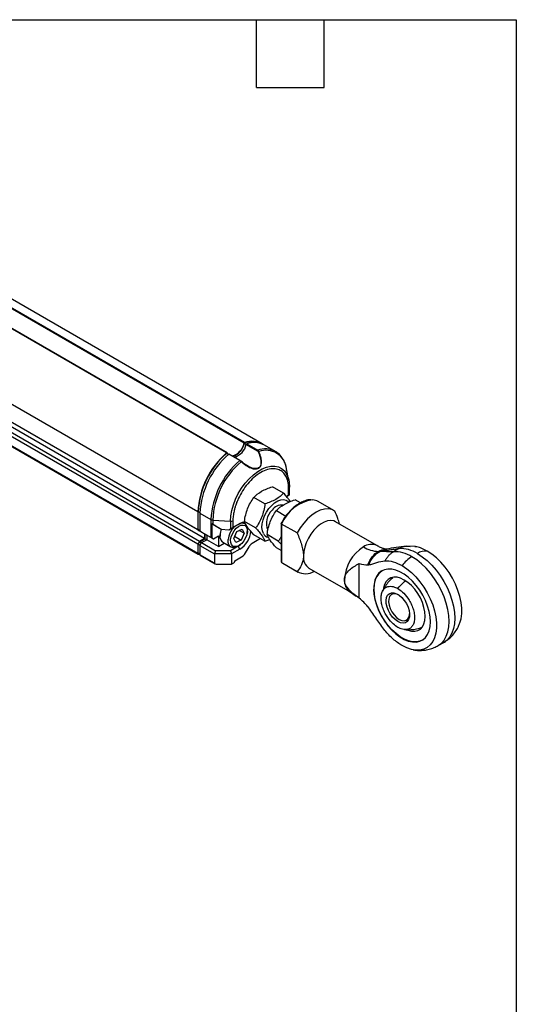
# Model space of a CAD drawing. Header units: millimetres. Extents: x 8 to 341, y 8 to 262.
# Tile 5 of 5: x 272 to 341, y 124 to 262. Entities that reach past the tile are written whole.
import ezdxf

# ---------------------------------------------------------------- set-up
doc = ezdxf.new("R2010")
doc.units = ezdxf.units.MM
doc.header["$LTSCALE"] = 1.25
doc.layers.add('TEXT', color=140, linetype='Continuous', lineweight=25)

msp = doc.modelspace()

# ---------------------------------------------------------------- linework, layer by layer
for p, q in [((305.626, 202.377), (235.567, 242.821)), ((300.613, 201.1), (230.787, 241.41)), ((300.669, 201.114), (230.819, 241.438)), ((296.573, 192.82), (216.434, 239.083)), ((303.07, 202.477), (241.688, 237.913)), ((303.139, 202.558), (241.709, 238.021)), ((296.573, 190.296), (216.434, 236.559)), ((296.809, 190.16), (216.67, 236.423)), ((297.516, 189.091), (217.377, 235.354)), ((296.573, 188.275), (216.434, 234.538)), ((296.809, 188.683), (216.67, 234.946)), ((296.573, 186.982), (216.434, 233.245)), ((216.469, 233.169), (296.608, 186.906)), ((303.125, 202.484), (303.378, 202.338)), ((303.365, 202.307), (304.914, 201.413)), ((303.434, 202.388), (304.982, 201.494)), ((307.469, 201.313), (305.921, 202.207)), ((300.873, 200.9), (300.627, 201.042)), ((300.748, 200.973), (300.682, 201.099)), ((302.456, 200.036), (300.908, 200.93)), ((302.512, 200.05), (300.964, 200.944)), ((309.365, 197.205), (309.037, 198.881)), ((308.622, 195.453), (307.043, 196.364)), ((309.022, 194.986), (309.421, 195.216)), ((309.328, 195.163), (309.022, 194.986)), ((309.328, 195.163), (309.328, 196.101)), ((309.447, 195.231), (309.421, 195.216)), ((309.451, 195.233), (309.451, 196.272)), ((306.002, 193.941), (304.424, 194.852)), ((310.973, 194.095), (310.225, 194.527)), ((315.672, 193.024), (313.492, 194.283)), ((296.573, 192.82), (296.573, 190.296)), ((296.632, 190.358), (296.632, 192.854)), ((296.632, 192.854), (296.868, 192.718)), ((296.868, 192.65), (298.416, 191.756)), ((296.868, 192.65), (296.868, 190.126)), ((307.606, 193.015), (308.938, 192.246)), ((298.416, 191.756), (298.416, 189.232)), ((299.107, 190.827), (298.536, 191.157)), ((298.536, 191.157), (298.536, 189.163)), ((298.66, 191.687), (301.15, 191.511)), ((298.66, 191.687), (298.66, 191.085)), ((298.66, 191.085), (299.861, 190.391)), ((299.861, 190.391), (299.107, 190.827)), ((300.932, 190.315), (302.23, 191.065)), ((301.15, 191.511), (301.15, 190.441)), ((301.495, 191.579), (301.495, 190.641)), ((302.466, 191.201), (301.495, 190.641)), ((302.23, 191.065), (302.466, 191.201)), ((304.692, 190.565), (303.114, 191.476)), ((308.267, 191.227), (308.267, 185.822)), ((310.521, 189.864), (308.341, 191.122)), ((308.341, 191.122), (308.341, 185.721)), ((321.701, 188.1), (315.931, 191.431)), ((296.573, 190.296), (296.809, 190.16)), ((296.632, 190.358), (296.868, 190.222)), ((296.833, 190.242), (296.632, 190.358)), ((296.809, 190.16), (296.868, 190.194)), ((296.833, 190.242), (296.868, 190.222)), ((298.416, 189.232), (296.868, 190.126)), ((297.103, 189.99), (296.868, 190.126)), ((297.103, 189.99), (298.753, 189.037)), ((297.516, 189.751), (297.516, 189.091)), ((297.575, 189.057), (297.575, 189.717)), ((297.811, 189.581), (297.811, 188.921)), ((298.753, 189.037), (299.46, 189.445)), ((299.46, 189.445), (299.46, 187.969)), ((299.696, 189.636), (299.696, 189.432)), ((299.861, 190.391), (300.932, 190.315)), ((300.932, 190.315), (301.15, 190.441)), ((301.602, 189.112), (302.032, 190.067)), ((302.032, 190.067), (302.778, 190.421)), ((303.093, 189.82), (302.379, 190.232)), ((303.093, 189.82), (302.663, 188.864)), ((302.778, 190.421), (303.093, 189.82)), ((303.526, 190.146), (303.526, 190.316)), ((306.002, 188.701), (304.424, 189.612)), ((307.874, 188.728), (306.296, 189.639)), ((296.809, 188.683), (296.573, 188.275)), ((296.573, 188.275), (296.573, 186.982)), ((296.632, 188.281), (296.833, 188.629)), ((296.632, 188.281), (296.885, 188.135)), ((296.632, 187.016), (296.632, 188.281)), ((297.516, 189.091), (296.809, 188.683)), ((296.833, 188.629), (297.575, 189.057)), ((296.833, 188.629), (297.086, 188.483)), ((296.868, 188.105), (297.103, 188.513)), ((296.868, 188.105), (298.93, 186.914)), ((296.868, 188.105), (296.868, 186.812)), ((297.103, 188.513), (297.811, 188.921)), ((297.103, 188.513), (299.068, 187.379)), ((297.575, 189.057), (297.811, 188.921)), ((299.46, 187.969), (297.811, 188.921)), ((298.536, 189.163), (298.753, 189.037)), ((299.46, 187.969), (300.284, 188.444)), ((300.093, 188.554), (301.213, 187.908)), ((301.918, 188.51), (301.602, 189.112)), ((301.733, 189.401), (302.663, 188.864)), ((302.663, 188.864), (301.918, 188.51)), ((302.201, 188.02), (302.348, 188.105)), ((305.369, 189.067), (304.183, 188.382)), ((306.002, 188.701), (306.669, 188.945)), ((307.874, 188.728), (308.267, 188.272)), ((296.868, 186.88), (296.632, 187.016)), ((296.649, 186.978), (296.868, 186.852)), ((296.691, 186.914), (296.725, 186.934)), ((298.93, 185.621), (296.868, 186.812)), ((296.902, 186.736), (298.999, 185.525)), ((299.068, 187.379), (298.93, 186.914)), ((301.287, 186.914), (298.93, 186.914)), ((298.93, 186.914), (298.93, 185.621)), ((301.149, 187.379), (299.068, 187.379)), ((302.23, 188.003), (301.149, 187.379)), ((301.149, 187.379), (301.287, 186.914)), ((302.466, 187.594), (301.287, 186.914)), ((301.287, 186.914), (301.287, 185.485)), ((302.2, 188.02), (302.23, 188.003)), ((302.466, 187.594), (302.23, 188.003)), ((303.141, 186.859), (303.766, 187.942)), ((308.267, 187.394), (307.606, 187.775)), ((322.17, 187.29), (322.138, 187.271)), ((322.17, 187.29), (323.059, 187.59)), ((324.824, 187.685), (324.043, 187.234)), ((327.132, 187.95), (325.863, 188.006)), ((299.166, 185.485), (301.287, 185.485)), ((301.287, 185.485), (301.641, 185.689)), ((301.759, 185.961), (302.933, 186.639)), ((301.759, 185.893), (301.759, 185.961)), ((308.341, 185.721), (310.521, 184.463)), ((308.341, 185.721), (308.492, 185.622)), ((308.492, 185.622), (310.673, 184.364)), ((319.253, 180.706), (319.253, 185.58)), ((312.181, 184.936), (317.952, 181.605)), ((317.952, 181.605), (318.797, 180.998)), ((330.341, 174.05), (331.121, 174.5))]:
    msp.add_line(p, q)
at = {"flags": 128}
for points in [[(300.682, 201.099), (300.678, 201.107), (300.671, 201.113), (300.663, 201.117), (300.655, 201.118), (300.645, 201.117), (300.634, 201.114), (300.624, 201.108), (300.613, 201.1)], [(307.469, 201.313), (307.892, 201.006), (308.088, 200.811)], [(301.15, 191.511), (301.196, 192.252), (301.334, 193.029), (301.561, 193.827), (301.871, 194.626), (302.257, 195.409), (302.712, 196.158), (303.224, 196.857), (303.783, 197.49), (304.375, 198.044), (304.989, 198.504), (305.609, 198.862), (306.222, 199.109), (306.814, 199.24), (307.373, 199.252), (307.885, 199.145), (308.34, 198.92), (308.727, 198.583), (309.037, 198.142), (309.263, 197.607), (309.338, 197.329)], [(302.66, 199.876), (302.669, 199.886), (302.677, 199.894), (302.683, 199.901), (302.688, 199.907), (302.691, 199.91), (302.692, 199.912), (302.691, 199.912), (302.689, 199.91)], [(309.338, 197.329), (309.401, 196.988), (309.447, 196.301)], [(309.451, 196.272), (309.451, 196.274), (309.447, 196.301)], [(305.774, 189.788), (305.629, 190.174), (305.572, 190.634), (305.605, 191.15), (305.726, 191.698), (305.931, 192.254), (306.211, 192.794), (306.552, 193.296), (306.941, 193.735), (307.36, 194.094), (307.791, 194.357), (308.215, 194.512), (308.614, 194.553), (308.97, 194.477), (309.267, 194.288), (309.334, 194.22)], [(315.824, 192.925), (315.391, 193.153), (314.895, 193.254), (314.349, 193.223), (313.769, 193.063), (313.172, 192.777), (312.576, 192.373), (311.996, 191.865), (311.45, 191.265), (310.954, 190.592), (310.521, 189.864)], [(301.174, 188.908), (301.251, 189.33), (301.417, 189.762), (301.658, 190.171), (301.955, 190.522), (302.284, 190.788), (302.618, 190.946), (302.93, 190.985), (303.195, 190.901), (303.392, 190.7), (303.503, 190.399), (303.522, 190.023), (303.445, 189.602), (303.279, 189.169), (303.038, 188.761), (302.741, 188.409), (302.412, 188.144), (302.078, 187.985), (301.765, 187.946), (301.5, 188.031), (301.304, 188.231), (301.192, 188.532), (301.174, 188.908)], [(303.485, 189.763), (303.511, 189.877), (303.556, 190.299), (303.511, 190.669), (303.378, 190.962), (303.167, 191.158), (302.893, 191.242), (302.573, 191.211), (302.23, 191.065)], [(302.466, 191.201), (302.839, 191.364), (303.099, 191.412)], [(315.931, 191.431), (315.654, 191.55), (315.238, 191.607), (314.782, 191.548), (314.301, 191.374), (313.812, 191.091), (313.331, 190.71), (312.874, 190.242), (312.458, 189.705), (312.097, 189.115), (311.802, 188.494), (311.584, 187.862), (311.45, 187.242), (311.405, 186.653)], [(300.093, 188.554), (300.012, 188.61), (299.822, 188.845), (299.716, 189.174), (299.701, 189.573), (299.778, 190.016), (299.905, 190.388)], [(301.89, 187.875), (301.706, 187.829), (301.392, 187.837), (301.132, 187.963), (300.942, 188.199), (300.836, 188.527), (300.821, 188.927)], [(302.23, 188.003), (302.573, 188.253), (302.659, 188.332)], [(327.413, 186.979), (328.098, 186.532), (328.771, 185.99), (329.42, 185.36), (330.035, 184.654), (330.606, 183.885), (331.122, 183.065), (331.574, 182.208), (331.955, 181.33), (332.258, 180.444), (332.479, 179.566), (332.613, 178.712), (332.658, 177.896), (332.613, 177.131), (332.479, 176.432), (332.258, 175.809), (331.955, 175.274), (331.574, 174.835), (331.122, 174.5), (331.121, 174.5)], [(333.384, 177.239), (333.548, 177.831), (333.638, 178.538), (333.638, 179.303), (333.548, 180.114), (333.369, 180.955), (333.105, 181.809), (332.76, 182.663), (332.342, 183.498), (331.857, 184.301), (331.315, 185.055), (330.726, 185.747), (330.102, 186.364), (329.452, 186.895), (328.791, 187.329)], [(325.255, 185.288), (325.917, 184.854), (326.566, 184.323), (327.191, 183.706), (327.78, 183.014), (328.321, 182.26), (328.806, 181.457), (329.224, 180.622), (329.569, 179.768), (329.833, 178.914), (330.012, 178.073), (330.102, 177.262), (330.102, 176.497), (330.012, 175.79), (329.833, 175.156), (329.569, 174.606), (329.224, 174.151), (328.806, 173.798), (328.321, 173.555), (327.78, 173.427), (327.191, 173.414), (326.566, 173.518), (325.917, 173.737), (325.255, 174.067)], [(330.341, 174.05), (330.793, 174.384), (331.174, 174.823), (331.478, 175.358), (331.698, 175.981), (331.832, 176.681), (331.877, 177.445), (331.832, 178.262), (331.698, 179.116), (331.478, 179.993), (331.174, 180.879), (330.793, 181.758), (330.341, 182.614), (329.825, 183.434), (329.255, 184.204), (328.64, 184.909), (327.99, 185.539), (327.317, 186.082), (326.633, 186.529)], [(329.233, 177.381), (329.188, 178.092), (329.056, 178.837), (328.839, 179.602), (328.542, 180.368), (328.171, 181.118), (327.735, 181.837), (327.244, 182.507), (326.708, 183.114), (326.14, 183.645), (325.552, 184.086), (324.958, 184.429), (324.37, 184.666), (323.802, 184.792), (323.266, 184.803), (322.775, 184.7), (322.34, 184.485), (321.969, 184.162), (321.672, 183.739), (321.454, 183.226), (321.322, 182.633), (321.278, 181.974), (321.322, 181.264), (321.454, 180.518), (321.672, 179.754), (321.969, 178.987), (322.34, 178.237), (322.775, 177.518), (323.266, 176.848), (323.802, 176.241), (324.37, 175.711), (324.958, 175.269), (325.552, 174.926), (326.14, 174.689), (326.708, 174.563), (327.244, 174.552), (327.735, 174.655), (328.171, 174.87), (328.542, 175.193), (328.839, 175.616), (329.056, 176.13), (329.188, 176.723), (329.233, 177.381)], [(326.056, 176.224), (326.083, 176.214), (326.579, 176.081), (327.044, 176.063), (327.465, 176.16), (327.828, 176.37), (328.123, 176.686), (328.34, 177.098), (328.472, 177.594), (328.517, 178.159), (328.472, 178.776), (328.34, 179.425), (328.123, 180.088), (327.828, 180.744), (327.465, 181.373), (327.044, 181.956), (326.579, 182.475), (326.083, 182.915), (325.571, 183.262), (325.059, 183.506), (324.563, 183.639), (324.098, 183.657), (323.677, 183.559), (323.314, 183.35), (323.019, 183.034), (322.802, 182.622), (322.669, 182.126), (322.652, 182.008)], [(328.107, 174.829), (327.775, 174.678), (327.283, 174.575), (326.748, 174.586), (326.18, 174.712), (325.592, 174.949), (324.997, 175.292), (324.41, 175.733), (323.842, 176.264), (323.306, 176.871), (322.815, 177.541), (322.379, 178.26), (322.008, 179.01), (321.711, 179.776), (321.494, 180.541), (321.362, 181.286), (321.317, 181.997)], [(324.666, 177.432), (324.285, 177.703), (323.925, 178.062), (323.605, 178.49), (323.343, 178.964), (323.151, 179.457), (323.041, 179.945), (323.019, 180.399), (323.085, 180.796), (323.237, 181.115), (323.466, 181.338), (323.759, 181.453), (324.102, 181.454), (324.474, 181.34), (324.857, 181.119), (325.23, 180.802), (325.573, 180.406), (325.866, 179.952), (326.095, 179.465), (326.247, 178.971), (326.313, 178.497), (326.291, 178.069), (326.181, 177.708), (325.989, 177.436), (325.726, 177.266), (325.406, 177.207), (325.046, 177.264), (324.666, 177.432)], [(324.757, 181.187), (324.658, 181.234), (324.3, 181.334), (323.977, 181.316), (323.708, 181.179), (323.51, 180.933), (323.396, 180.594), (323.372, 180.181), (323.442, 179.723), (323.599, 179.246), (323.834, 178.782), (324.133, 178.358), (324.476, 178.003), (324.843, 177.738)], [(324.843, 177.738), (325.209, 177.58), (325.552, 177.539), (325.851, 177.617), (326.087, 177.81), (326.244, 178.105), (326.313, 178.484), (326.313, 178.491)]]:
    msp.add_lwpolyline(points, dxfattribs=at)
for centre, radius, start, end in [((300.71, 202.988), 2.415, 287.11861, 347.79346), ((300.586, 203.06), 2.604, 290.87637, 347.227), ((301.005, 202.818), 2.415, 287.11861, 347.79346), ((303.186, 202.449), 0.119, 113.12679, 166.15817), ((304.164, 199.418), 3.238, 71.62501, 108.71098), ((304.171, 199.669), 3.068, 58.5705, 109.63976), ((303.481, 202.279), 0.119, 113.12679, 166.15817), ((304.47, 199.459), 3.108, 62.17223, 109.4739), ((308.252, 192.247), 11.693, 130.78779, 177.19281), ((308.181, 192.288), 11.563, 130.78779, 177.19281), ((308.546, 192.077), 11.693, 130.78779, 177.19281), ((300.946, 200.897), 0.0504, 69.52998, 139.04679), ((305.029, 201.385), 0.119, 113.12679, 166.15817), ((306.023, 198.62), 3.057, 61.75703, 109.88909), ((305.191, 201.044), 0.269, 100.57594, 124.02267), ((306.135, 198.564), 2.919, 6.23162, 109.90031), ((310.095, 191.183), 11.693, 130.78779, 177.19281), ((310.201, 191.122), 11.555, 130.73827, 177.19342), ((302.495, 200.003), 0.0504, 69.52998, 139.04679), ((302.496, 200.023), 0.0313, 20.91209, 59.22586), ((309.247, 196.289), 0.204, 293.53173, 355.14813), ((308.31, 192.218), 1.559, 82.39901, 147.40234), ((313.481, 189.019), 5.554, 98.33566, 157.74891), ((312.601, 192.699), 1.817, 60.64416, 87.64803), ((308.714, 191.225), 2.512, 133.13403, 202.81055), ((298.69, 192.262), 0.576, 241.57028, 266.97932), ((301.206, 192.13), 0.622, 264.79776, 297.68722), ((301.837, 189.599), 2.141, 158.10682, 179.02219), ((303.871, 188.596), 3.068, 135.31792, 173.80492), ((300.638, 190.46), 3.399, 302.52301, 354.09507), ((306.683, 190.252), 1.021, 206.98652, 255.09418), ((304.819, 187.362), 1.202, 121.95467, 151.14439), ((320.925, 186.381), 1.887, 65.73662, 125.61377), ((296.645, 186.97), 0.0728, 170.78596, 309.20329), ((296.674, 187.012), 0.0419, 174.37962, 234.30196), ((296.947, 186.802), 0.0799, 172.74417, 235.94365), ((302.615, 187.149), 0.601, 301.95467, 331.14439), ((313.209, 186.435), 1.818, 173.1202, 235.56762), ((322.932, 183.06), 5.763, 122.60548, 177.39452), ((322.092, 191.569), 4.299, 238.20511, 267.92211), ((324.188, 182.658), 4.578, 57.72203, 91.80999), ((324.969, 183.109), 4.578, 57.72203, 91.80999), ((328.629, 185.076), 2.258, 85.90324, 122.58052), ((301.503, 185.905), 0.256, 302.60548, 357.39452), ((329.186, 182.309), 4.933, 121.17989, 142.84255), ((311.712, 186.517), 2.375, 239.89777, 301.46279), ((324.084, 182.296), 2.783, 125.1318, 186.18038), ((319.053, 183.137), 1.887, 174.38248, 234.26918)]:
    msp.add_arc(centre, radius, start, end)
for centre, major_axis, ratio, start_param, end_param in [((309.034, 194.993), (0.417, 0.241), 0.0000704, 6.1609674, 7.0685428), ((298.711, 191.055), (0.417, -0.241), 0.0000704, 1.69301, 2.0047168), ((301.201, 190.471), (0.417, 0.241), 0.0000704, 0.7853575, 1.6929287), ((298.711, 189.062), (0.417, -0.241), 0.0000704, 2.0047126, 2.3562351), ((299.166, 185.621), (0.236, 0), 0.5773815, 3.1415927, 4.712389)]:
    msp.add_ellipse(centre, major_axis=major_axis, ratio=ratio, start_param=start_param, end_param=end_param)
for points, knots in [([(303.542, 199.224), (303.639, 199.169), (303.845, 199.052), (304.169, 198.93), (304.507, 198.852), (304.838, 198.846), (305.139, 198.942), (305.353, 199.146), (305.468, 199.412), (305.513, 199.712), (305.5, 200.129), (305.39, 200.671), (305.224, 201.096), (305.142, 201.309)], [0, 0, 0, 0, 0.0720286, 0.1534939, 0.2270608, 0.3048668, 0.38287, 0.4609326, 0.5385834, 0.6123515, 0.6940605, 0.8470068, 1, 1, 1, 1]), ([(305.04, 201.267), (305.101, 201.123), (305.219, 200.844), (305.344, 200.433), (305.42, 200.056), (305.44, 199.725), (305.406, 199.429), (305.303, 199.172), (305.101, 198.979), (304.868, 198.905), (304.656, 198.893), (304.44, 198.912), (304.161, 198.982), (303.846, 199.1), (303.649, 199.223), (303.559, 199.279)], [0, 0, 0, 0, 0.1085394, 0.2099931, 0.3077128, 0.3915448, 0.4634079, 0.5452719, 0.6184876, 0.6918044, 0.7314306, 0.7739002, 0.8455523, 0.9291245, 1, 1, 1, 1]), ([(304.982, 201.494), (304.996, 201.486), (305.023, 201.469), (305.059, 201.435), (305.092, 201.396), (305.12, 201.354), (305.134, 201.324), (305.142, 201.309)], [0, 0, 0, 0, 0.2091856, 0.41563, 0.6173401, 0.812591, 1, 1, 1, 1]), ([(308.139, 200.77), (308.135, 200.775), (307.958, 201.023), (307.709, 201.171), (307.465, 201.315)], [0, 0, 0, 0, 0.02367683, 1, 1, 1, 1]), ([(308.944, 199.233), (308.924, 199.314), (308.843, 199.65), (308.595, 200.195), (308.297, 200.571), (308.139, 200.77)], [0, 0, 0, 0, 0.1297696, 0.5395824, 1, 1, 1, 1]), ([(302.66, 199.876), (302.648, 199.888), (302.622, 199.913), (302.582, 199.948), (302.54, 199.981), (302.498, 200.011), (302.47, 200.028), (302.456, 200.036)], [0, 0, 0, 0, 0.187409, 0.3826598, 0.58437, 0.7908143, 1, 1, 1, 1]), ([(302.66, 199.876), (302.783, 199.769), (303.026, 199.555), (303.325, 199.338), (303.504, 199.244), (303.542, 199.224)], [0, 0, 0, 0, 0.4435671, 0.8820305, 1, 1, 1, 1]), ([(303.559, 199.279), (303.449, 199.34), (303.135, 199.512), (302.865, 199.753), (302.689, 199.91)], [0, 0, 0, 0, 0.3493994, 1, 1, 1, 1]), ([(309.328, 196.101), (309.328, 196.162), (309.327, 196.284), (309.317, 196.462), (309.301, 196.634), (309.278, 196.803), (309.25, 196.966), (309.214, 197.125), (309.158, 197.334), (309.07, 197.584), (308.931, 197.87), (308.759, 198.135), (308.466, 198.464), (307.99, 198.781), (307.256, 198.942), (306.376, 198.828), (305.412, 198.41), (304.448, 197.714), (303.567, 196.813), (302.834, 195.804), (302.358, 194.938), (302.065, 194.27), (301.893, 193.807), (301.754, 193.361), (301.653, 192.958), (301.58, 192.585), (301.531, 192.241), (301.501, 191.904), (301.497, 191.688), (301.495, 191.579)], [0, 0, 0, 0, 0.0129708, 0.02589, 0.0387791, 0.0516592, 0.0645519, 0.0774785, 0.0904602, 0.1174939, 0.1445719, 0.1748057, 0.2050844, 0.2718245, 0.3442143, 0.4209297, 0.5000061, 0.5790824, 0.6557978, 0.7281876, 0.7949277, 0.8251564, 0.8554402, 0.8824686, 0.909552, 0.9322111, 0.9547623, 0.9773203, 1, 1, 1, 1]), ([(304.424, 194.852), (304.728, 195.17), (305.083, 195.466), (305.751, 195.852), (305.993, 195.969), (306.501, 196.181), (306.767, 196.276), (307.043, 196.364)], [0, 0, 0, 0, 0.5, 0.5, 0.75, 0.75, 1, 1, 1, 1]), ([(308.622, 195.453), (308.317, 195.135), (307.962, 194.839), (307.294, 194.453), (307.052, 194.335), (306.545, 194.124), (306.278, 194.029), (306.002, 193.941)], [0, 0, 0, 0, 0.5, 0.5, 0.75, 0.75, 1, 1, 1, 1]), ([(309.559, 194.288), (309.457, 194.431), (309.251, 194.724), (308.91, 195.129), (308.688, 195.379), (308.622, 195.453)], [0, 0, 0, 0, 0.4042601, 0.8218745, 1, 1, 1, 1]), ([(303.114, 191.476), (303.204, 192.098), (303.343, 192.703), (303.676, 193.565), (303.807, 193.84), (304.096, 194.363), (304.255, 194.612), (304.424, 194.852)], [0, 0, 0, 0, 0.5, 0.5, 0.75, 0.75, 1, 1, 1, 1]), ([(306.002, 193.941), (305.912, 193.318), (305.773, 192.713), (305.44, 191.852), (305.309, 191.576), (305.02, 191.054), (304.861, 190.805), (304.692, 190.565)], [0, 0, 0, 0, 0.5, 0.5, 0.75, 0.75, 1, 1, 1, 1]), ([(307.606, 193.015), (307.91, 193.333), (308.265, 193.629), (308.933, 194.015), (309.175, 194.132), (309.683, 194.344), (309.949, 194.439), (310.225, 194.527)], [0, 0, 0, 0, 0.5, 0.5, 0.75, 0.75, 1, 1, 1, 1]), ([(312.631, 194.488), (312.498, 194.506), (312.126, 194.558), (311.497, 194.368), (310.875, 194.068), (310.36, 193.725), (309.859, 193.312), (309.308, 192.748), (308.73, 192.017), (308.402, 191.44), (308.232, 191.141)], [0, 0, 0, 0, 0.091183, 0.2535316, 0.3797451, 0.4725988, 0.5773571, 0.7030854, 0.8458618, 1, 1, 1, 1]), ([(306.296, 189.639), (306.386, 190.261), (306.525, 190.866), (306.857, 191.725), (306.988, 192.002), (307.278, 192.525), (307.437, 192.774), (307.606, 193.015)], [0, 0, 0, 0, 0.5, 0.5, 0.75, 0.75, 1, 1, 1, 1]), ([(316.478, 191.116), (316.401, 191.38), (316.224, 191.984), (315.968, 192.586), (315.824, 192.925)], [0, 0, 0, 0, 0.4368722, 1, 1, 1, 1]), ([(304.424, 189.612), (304.087, 189.988), (303.791, 190.342), (303.457, 190.816), (303.365, 190.964), (303.216, 191.235), (303.159, 191.359), (303.114, 191.476)], [0, 0, 0, 0, 0.5, 0.5, 0.75, 0.75, 1, 1, 1, 1]), ([(308.341, 191.122), (308.332, 191.127), (308.314, 191.138), (308.294, 191.155), (308.278, 191.171), (308.269, 191.188), (308.268, 191.198), (308.267, 191.203)], [0, 0, 0, 0, 0.18912929, 0.38309606, 0.58252294, 0.78798292, 1, 1, 1, 1]), ([(304.692, 190.565), (304.861, 190.377), (305.02, 190.194), (305.309, 189.843), (305.439, 189.673), (305.661, 189.357), (305.752, 189.212), (305.899, 188.943), (305.957, 188.818), (306.002, 188.701)], [0, 0, 0, 0, 0.25, 0.25, 0.5, 0.5, 0.75, 0.75, 1, 1, 1, 1]), ([(307.606, 187.775), (307.268, 188.151), (306.973, 188.505), (306.638, 188.981), (306.546, 189.128), (306.398, 189.398), (306.341, 189.522), (306.296, 189.639)], [0, 0, 0, 0, 0.5, 0.5, 0.75, 0.75, 1, 1, 1, 1]), ([(310.521, 189.864), (310.754, 189.321), (310.968, 188.778), (311.214, 187.963), (311.283, 187.688), (311.379, 187.157), (311.405, 186.9), (311.405, 186.653)], [0, 0, 0, 0, 0.5, 0.5, 0.75, 0.75, 1, 1, 1, 1]), ([(308.267, 189.362), (308.204, 189.247), (308.083, 189.025), (307.941, 188.824), (307.874, 188.728)], [0, 0, 0, 0, 0.5237426, 1, 1, 1, 1]), ([(323.088, 187.599), (323.037, 187.602), (322.926, 187.609), (322.639, 187.673), (322.236, 187.814), (321.887, 188.001), (321.701, 188.1)], [0, 0, 0, 0, 0.20113623, 0.43378822, 0.6997932, 1, 1, 1, 1]), ([(311.405, 186.653), (311.405, 186.406), (311.379, 186.179), (311.284, 185.759), (311.215, 185.565), (310.968, 185.032), (310.755, 184.736), (310.521, 184.463)], [0, 0, 0, 0, 0.25, 0.25, 0.5, 0.5, 1, 1, 1, 1]), ([(320.47, 185.38), (320.623, 185.821), (320.842, 186.219), (321.354, 186.86), (321.645, 187.104), (321.936, 187.272)], [0, 0, 0, 0, 0.5, 0.5, 1, 1, 1, 1]), ([(320.596, 185.392), (320.754, 185.826), (320.982, 186.219), (321.52, 186.857), (321.828, 187.102), (322.138, 187.271)], [0, 0, 0, 0, 0.5, 0.5, 1, 1, 1, 1]), ([(321.936, 187.272), (322.259, 187.427), (322.644, 187.611), (323.047, 187.587), (323.112, 187.584)], [0, 0, 0, 0, 0.83900744, 1, 1, 1, 1]), ([(324.043, 187.234), (323.855, 187.219), (323.683, 187.214), (323.524, 187.217), (323.444, 187.218), (323.367, 187.221), (323.292, 187.225), (323.217, 187.229), (323.144, 187.234), (323.071, 187.239), (322.924, 187.249), (322.78, 187.26), (322.627, 187.267), (322.475, 187.274), (322.314, 187.277), (322.138, 187.271)], [0.006939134, 0.006939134, 0.006939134, 0.006939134, 0.0080508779, 0.0080508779, 0.0080508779, 0.0086067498, 0.0086067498, 0.0086067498, 0.0091626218, 0.0091626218, 0.0091626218, 0.0102743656, 0.0102743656, 0.0102743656, 0.0113861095, 0.0113861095, 0.0113861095, 0.0113861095]), ([(322.17, 187.29), (322.222, 187.296), (322.275, 187.303), (322.328, 187.31), (322.382, 187.317), (322.436, 187.325), (322.491, 187.332), (322.6, 187.348), (322.712, 187.365), (322.825, 187.384), (323.052, 187.42), (323.285, 187.46), (323.516, 187.5), (323.632, 187.52), (323.748, 187.54), (323.862, 187.558), (323.976, 187.577), (324.089, 187.595), (324.199, 187.611), (324.31, 187.627), (324.417, 187.642), (324.522, 187.654), (324.626, 187.667), (324.727, 187.677), (324.824, 187.685)], [0.0062201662, 0.0062201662, 0.0062201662, 0.0062201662, 0.0064985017, 0.0064985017, 0.0064985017, 0.0067768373, 0.0067768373, 0.0067768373, 0.0073335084, 0.0073335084, 0.0073335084, 0.0084468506, 0.0084468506, 0.0084468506, 0.0090035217, 0.0090035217, 0.0090035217, 0.0095601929, 0.0095601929, 0.0095601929, 0.010116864, 0.010116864, 0.010116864, 0.0106735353, 0.0106735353, 0.0106735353, 0.0106735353]), ([(322.856, 185.941), (322.929, 186.083), (323.01, 186.219), (323.098, 186.346), (323.188, 186.475), (323.285, 186.595), (323.387, 186.706), (323.489, 186.816), (323.597, 186.916), (323.709, 187.005), (323.764, 187.05), (323.821, 187.091), (323.878, 187.13), (323.907, 187.15), (323.936, 187.168), (323.964, 187.187), (323.979, 187.196), (323.993, 187.204), (324.008, 187.213), (324.02, 187.22), (324.032, 187.227), (324.043, 187.234)], [-0.00000054, -0.00000054, -0.00000054, -0.00000054, 0.13231867, 0.13231867, 0.13231867, 0.26730327, 0.26730327, 0.26730327, 0.40228787, 0.40228787, 0.40228787, 0.46978017, 0.46978017, 0.46978017, 0.50352632, 0.50352632, 0.50352632, 0.52039939, 0.52039939, 0.52039939, 0.53406718, 0.53406718, 0.53406718, 0.53406718]), ([(325.865, 188.006), (325.387, 187.946), (324.411, 187.824), (323.513, 187.674), (323.055, 187.597)], [0, 0, 0, 0, 0.4900416, 1, 1, 1, 1]), ([(324.824, 187.685), (324.836, 187.691), (324.848, 187.698), (324.86, 187.705), (324.874, 187.713), (324.889, 187.721), (324.904, 187.729), (324.934, 187.745), (324.964, 187.76), (324.994, 187.775), (325.055, 187.804), (325.118, 187.831), (325.181, 187.855), (325.308, 187.904), (325.44, 187.942), (325.574, 187.968), (325.709, 187.995), (325.846, 188.009), (325.984, 188.011), (326.12, 188.014), (326.256, 188.004), (326.392, 187.982)], [0.46593282, 0.46593282, 0.46593282, 0.46593282, 0.47960778, 0.47960778, 0.47960778, 0.49648649, 0.49648649, 0.49648649, 0.53024392, 0.53024392, 0.53024392, 0.59775878, 0.59775878, 0.59775878, 0.7327885, 0.7327885, 0.7327885, 0.86781822, 0.86781822, 0.86781822, 1.0000007, 1.0000007, 1.0000007, 1.0000007]), ([(328.791, 187.329), (328.545, 187.456), (328.054, 187.71), (327.47, 187.914), (327.16, 187.927), (327.073, 187.931)], [0, 0, 0, 0, 0.4189481, 0.8378963, 1, 1, 1, 1]), ([(308.268, 185.846), (308.268, 185.834), (308.27, 185.808), (308.285, 185.773), (308.308, 185.743), (308.33, 185.728), (308.341, 185.721)], [0, 0, 0, 0, 0.24765435, 0.50718049, 0.75755997, 1, 1, 1, 1]), ([(317.175, 183.322), (317.175, 183.453), (317.192, 183.579), (317.257, 183.826), (317.306, 183.947), (317.49, 184.289), (317.662, 184.491), (318.061, 184.857), (318.284, 185.017), (318.753, 185.314), (319, 185.449), (319.253, 185.58)], [0, 0, 0, 0, 0.125, 0.125, 0.25, 0.25, 0.5, 0.5, 0.75, 0.75, 1, 1, 1, 1]), ([(320.47, 185.38), (320.489, 185.38), (320.507, 185.381), (320.525, 185.383), (320.537, 185.384), (320.549, 185.385), (320.561, 185.387), (320.573, 185.388), (320.584, 185.39), (320.596, 185.392)], [0, 0, 0, 0, 0.00010605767, 0.00010605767, 0.00010605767, 0.00017634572, 0.00017634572, 0.00017634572, 0.00024669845, 0.00024669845, 0.00024669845, 0.00024669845]), ([(320.596, 185.392), (320.789, 185.429), (320.972, 185.487), (321.336, 185.605), (321.517, 185.667), (322.071, 185.83), (322.454, 185.91), (322.856, 185.941)], [0, 0, 0, 0, 0.25, 0.25, 0.5, 0.5, 1, 1, 1, 1]), ([(322.856, 185.941), (323.216, 185.969), (323.608, 185.929), (324.421, 185.708), (324.842, 185.527), (325.255, 185.288)], [0, 0, 0, 0, 0.5, 0.5, 1, 1, 1, 1]), ([(319.253, 180.706), (319, 180.879), (318.753, 181.058), (318.284, 181.435), (318.061, 181.634), (317.661, 182.069), (317.489, 182.301), (317.243, 182.802), (317.175, 183.06), (317.175, 183.322)], [0, 0, 0, 0, 0.25, 0.25, 0.5, 0.5, 0.75, 0.75, 1, 1, 1, 1]), ([(323.962, 183.589), (323.818, 183.462), (323.47, 183.153), (323.013, 182.575), (322.683, 182.043), (322.531, 181.725), (322.494, 181.648)], [0, 0, 0, 0, 0.2334865, 0.5659168, 0.8947269, 1, 1, 1, 1]), ([(324.666, 182.059), (324.935, 182.372), (325.278, 182.772), (325.652, 183.075), (325.733, 183.141)], [0, 0, 0, 0, 0.7831913, 1, 1, 1, 1]), ([(324.666, 176.616), (324.47, 176.729), (324.247, 176.885), (323.765, 177.326), (323.503, 177.614), (323.126, 178.158), (323.003, 178.358), (322.777, 178.788), (322.673, 179.019), (322.499, 179.496), (322.429, 179.742), (322.334, 180.23), (322.309, 180.471), (322.309, 180.925), (322.334, 181.137), (322.429, 181.515), (322.499, 181.681), (322.673, 181.957), (322.777, 182.068), (323.003, 182.237), (323.126, 182.295), (323.503, 182.404), (323.765, 182.389), (324.247, 182.273), (324.47, 182.173), (324.666, 182.059)], [0, 0, 0, 0, 0.125, 0.125, 0.25, 0.25, 0.3125, 0.3125, 0.375, 0.375, 0.4375, 0.4375, 0.5, 0.5, 0.5625, 0.5625, 0.625, 0.625, 0.6875, 0.6875, 0.75, 0.75, 0.875, 0.875, 1, 1, 1, 1]), ([(324.666, 182.059), (324.862, 181.946), (325.085, 181.79), (325.567, 181.349), (325.829, 181.061), (326.206, 180.517), (326.329, 180.317), (326.555, 179.887), (326.659, 179.656), (326.833, 179.179), (326.903, 178.933), (326.998, 178.445), (327.023, 178.204), (327.023, 177.75), (326.998, 177.538), (326.903, 177.16), (326.833, 176.994), (326.659, 176.718), (326.555, 176.607), (326.329, 176.438), (326.206, 176.38), (325.829, 176.271), (325.567, 176.285), (325.085, 176.402), (324.862, 176.502), (324.666, 176.616)], [0, 0, 0, 0, 0.125, 0.125, 0.25, 0.25, 0.3125, 0.3125, 0.375, 0.375, 0.4375, 0.4375, 0.5, 0.5, 0.5625, 0.5625, 0.625, 0.625, 0.6875, 0.6875, 0.75, 0.75, 0.875, 0.875, 1, 1, 1, 1]), ([(320.596, 179.343), (320.578, 179.366), (320.561, 179.389), (320.543, 179.412), (320.531, 179.427), (320.519, 179.442), (320.507, 179.456), (320.495, 179.471), (320.483, 179.486), (320.47, 179.5)], [0, 0, 0, 0, 0.00010602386, 0.00010602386, 0.00010602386, 0.00017632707, 0.00017632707, 0.00017632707, 0.00024673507, 0.00024673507, 0.00024673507, 0.00024673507]), ([(322.856, 176.184), (322.454, 176.68), (322.071, 177.201), (321.517, 178.004), (321.336, 178.275), (320.972, 178.814), (320.789, 179.083), (320.596, 179.343)], [0, 0, 0, 0, 0.5, 0.5, 0.75, 0.75, 1, 1, 1, 1]), ([(331.118, 174.506), (331.148, 174.521), (331.403, 174.648), (331.834, 174.983), (332.393, 175.515), (332.851, 176.13), (333.186, 176.72), (333.325, 177.107), (333.382, 177.265)], [0, 0, 0, 0, 0.0273602, 0.2331065, 0.4433134, 0.6599466, 0.8619484, 1, 1, 1, 1]), ([(325.255, 174.067), (324.842, 174.306), (324.421, 174.611), (323.608, 175.328), (323.216, 175.74), (322.856, 176.184)], [0, 0, 0, 0, 0.5, 0.5, 1, 1, 1, 1]), ([(325.581, 176.301), (325.748, 176.29), (326.183, 176.262), (326.895, 176.318), (327.557, 176.437), (327.93, 176.577), (328.044, 176.62)], [0, 0, 0, 0, 0.2016429, 0.5259144, 0.8540561, 1, 1, 1, 1]), ([(326.812, 173.469), (326.84, 173.462), (327.105, 173.4), (327.623, 173.368), (328.352, 173.386), (329.074, 173.519), (329.746, 173.733), (330.15, 173.953), (330.338, 174.056)], [0, 0, 0, 0, 0.02409935, 0.22479456, 0.42464306, 0.62435403, 0.82485061, 1, 1, 1, 1])]:
    msp.add_open_spline(points, degree=3, knots=knots)
for points in [[(305.04, 201.267), (305.012, 201.331), (304.966, 201.383), (304.914, 201.413)], [(302.525, 200.035), (302.578, 200.004), (302.635, 199.959), (302.689, 199.91)], [(321.936, 187.272), (322.01, 187.272), (322.089, 187.279), (322.17, 187.29)], [(322.138, 187.271), (322.077, 187.272), (322.01, 187.272), (321.936, 187.272)], [(319.253, 185.58), (319.676, 185.446), (320.087, 185.38), (320.47, 185.38)], [(320.47, 179.5), (320.087, 179.942), (319.676, 180.35), (319.253, 180.706)]]:
    msp.add_open_spline(points, degree=3)
at = {"layer": 'TEXT'}
for p, q in [((7.937, 261.937), (341.312, 261.937)), ((304.8, 252.412), (304.8, 261.937)), ((314.325, 252.412), (314.325, 261.937)), ((341.312, 261.937), (341.312, 7.937)), ((304.8, 252.412), (314.325, 252.412))]:
    msp.add_line(p, q, dxfattribs=at)

doc.saveas('drawing.dxf')
